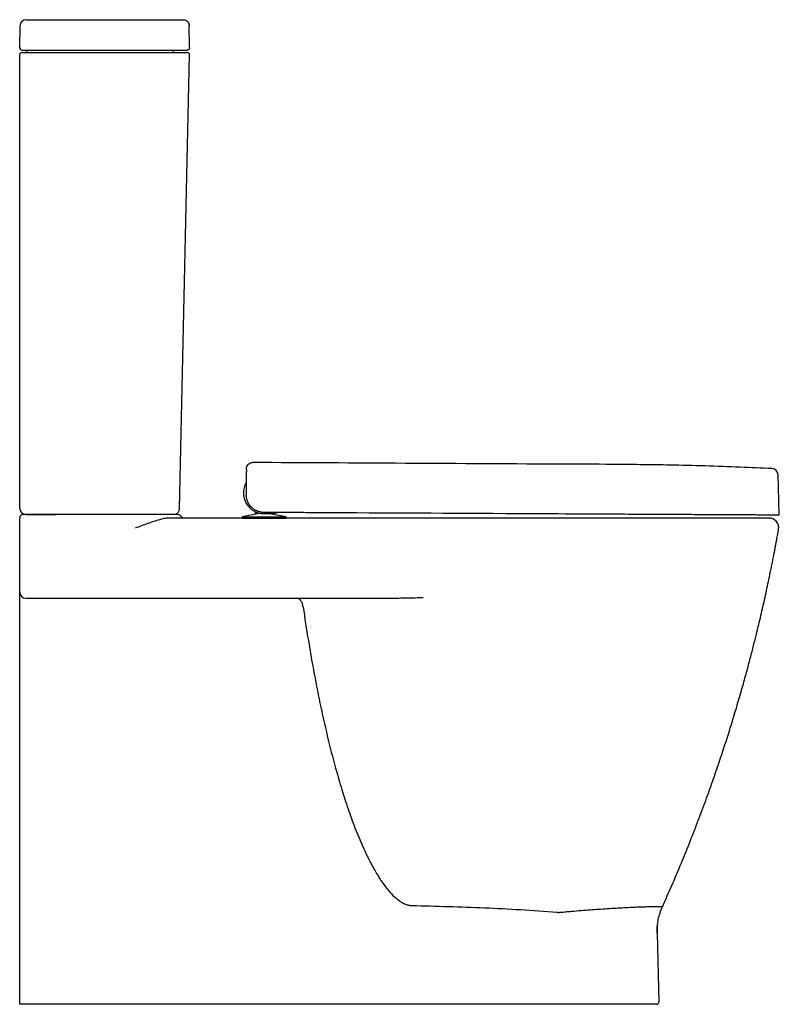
# Model space of a CAD drawing. Header units: millimetres. Extents: x 4444.307 to 4444.932, y 3044.128 to 3044.938.
import ezdxf

# ---------------------------------------------------------------- set-up
doc = ezdxf.new("R2010")
doc.units = ezdxf.units.MM
doc.layers.add('SANINDUSA', color=3, linetype='Continuous')

msp = doc.modelspace()

# ---------------------------------------------------------------- linework, layer by layer
at = {"layer": 'SANINDUSA'}
for p, q in [((4444.33687, 3044.9385), (4444.4095, 3044.9385)), ((4444.30691, 3044.91553), (4444.30722, 3044.93358)), ((4444.44668, 3044.91553), (4444.44637, 3044.93358)), ((4444.33687, 3044.9135), (4444.4095, 3044.9135)), ((4444.43734, 3044.9135), (4444.44468, 3044.9135)), ((4444.30687, 3044.5365), (4444.30687, 3044.9095)), ((4444.33687, 3044.9115), (4444.40929, 3044.9115)), ((4444.43848, 3044.53639), (4444.44667, 3044.90945)), ((4444.49334, 3044.56624), (4444.49334, 3044.56619)), ((4444.49341, 3044.56814), (4444.49342, 3044.56833)), ((4444.49341, 3044.56813), (4444.49341, 3044.56814)), ((4444.93186, 3044.53197), (4444.93079, 3044.56427)), ((4444.40186, 3044.5315), (4444.34706, 3044.5315)), ((4444.41859, 3044.5315), (4444.4126, 3044.5315)), ((4444.43671, 3044.5315), (4444.42994, 3044.5315)), ((4444.50398, 3044.53213), (4444.48986, 3044.5295)), ((4444.50048, 3044.53386), (4444.50048, 3044.53213)), ((4444.5074, 3044.53213), (4444.50048, 3044.53213)), ((4444.51291, 3044.53209), (4444.50789, 3044.53212)), ((4444.5261, 3044.5295), (4444.51215, 3044.53209)), ((4444.48986, 3044.5295), (4444.48986, 3044.5285)), ((4444.48986, 3044.5295), (4444.5261, 3044.5295)), ((4444.48986, 3044.5285), (4444.5261, 3044.5285)), ((4444.5261, 3044.5285), (4444.5261, 3044.5295)), ((4444.30687, 3044.1285), (4444.30687, 3044.45483)), ((4444.83133, 3044.18696), (4444.83281, 3044.13055)), ((4444.30687, 3044.1285), (4444.30687, 3044.1285)), ((4444.74836, 3044.1285), (4444.30687, 3044.1285))]:
    msp.add_line(p, q, dxfattribs=at)
at = {"layer": 'SANINDUSA', "flags": 128}
msp.add_lwpolyline([(4444.93124, 3044.5191), (4444.93135, 3044.52084), (4444.93118, 3044.52219)], dxfattribs=at)
at = {"layer": 'SANINDUSA'}
for centre, radius, start, end in [((4444.31222, 3044.9335), 0.005, 90, 179), ((4444.30891, 3044.9155), 0.002, 179, 270), ((4444.31187, 3044.9125), 0.001, 270, 360), ((4444.31387, 3044.9125), 0.001, 90, 180), ((4444.43222, 3044.9125), 0.000998, 359.86386, 89.86142), ((4444.43421, 3044.91249), 0.000998, 179.86337, 269.86191), ((4444.30887, 3044.9095), 0.002, 90, 180), ((4444.30887, 3044.9095), 0.002, 90, 112.95668), ((4444.92571, 3044.56409), 0.00508, 2.01166, 86.31402), ((4444.50798, 3044.54912), 0.017, 150.52343, 269.70474), ((4444.49409, 3044.54763), 0.000857, 179.47271, 180.92148), ((4444.49423, 3044.54764), 0.001, 179.68383, 180.91607), ((4444.31187, 3044.5365), 0.005, 180, 270), ((4444.30987, 3044.5285), 0.003, 90, 180), ((4444.43671, 3044.5285), 0.003, 38.68219, 90), ((4444.93086, 3044.53194), 0.001, 269.70344, 1.90741), ((4444.44295, 3044.5335), 0.005, 218.68219, 270), ((4444.92336, 3044.5205), 0.008, 349.91123, 89.99932), ((4444.31187, 3044.4675), 0.005, 180, 270), ((4444.88132, 3044.18827), 0.05, 173.15825, 181.49992), ((4444.83081, 3044.1305), 0.002, 270, 1.5)]:
    msp.add_arc(centre, radius, start, end, dxfattribs=at)
for points, knots in [([(4444.31222, 3044.9385), (4444.3123, 3044.9385), (4444.31247, 3044.9385), (4444.31384, 3044.9385), (4444.31611, 3044.9385), (4444.31932, 3044.9385), (4444.32326, 3044.9385), (4444.32768, 3044.9385), (4444.33227, 3044.9385), (4444.33537, 3044.9385), (4444.33687, 3044.9385)], [0, 0, 0, 0, 0.116516, 0.240012, 0.368641, 0.5, 0.63136, 0.759989, 0.883484, 1, 1, 1, 1]), ([(4444.4095, 3044.9385), (4444.41092, 3044.9385), (4444.41385, 3044.9385), (4444.41819, 3044.9385), (4444.42238, 3044.9385), (4444.42618, 3044.9385), (4444.42937, 3044.9385), (4444.43178, 3044.9385), (4444.4334, 3044.9385), (4444.43383, 3044.9385), (4444.43404, 3044.9385)], [0, 0, 0, 0, 0.117522, 0.241227, 0.369427, 0.5, 0.630573, 0.758773, 0.882479, 1, 1, 1, 1]), ([(4444.43404, 3044.9385), (4444.43517, 3044.9385), (4444.43744, 3044.9385), (4444.43967, 3044.9385), (4444.44111, 3044.9385), (4444.44128, 3044.9385), (4444.44137, 3044.9385)], [0, 0, 0, 0, 0.250001, 0.5, 0.749998, 1, 1, 1, 1]), ([(4444.44137, 3044.9385), (4444.44207, 3044.93841), (4444.44353, 3044.93823), (4444.44519, 3044.93691), (4444.44618, 3044.93526), (4444.44631, 3044.93413), (4444.44637, 3044.93358)], [0, 0, 0, 0, 0.270483, 0.562377, 0.789522, 1, 1, 1, 1]), ([(4444.30891, 3044.9135), (4444.309, 3044.9135), (4444.30919, 3044.9135), (4444.31074, 3044.9135), (4444.31332, 3044.9135), (4444.31696, 3044.9135), (4444.32143, 3044.9135), (4444.32644, 3044.9135), (4444.33165, 3044.9135), (4444.33517, 3044.9135), (4444.33687, 3044.9135)], [0, 0, 0, 0, 0.116516, 0.240012, 0.368641, 0.5, 0.631359, 0.759989, 0.883484, 1, 1, 1, 1]), ([(4444.4095, 3044.9135), (4444.41112, 3044.9135), (4444.41443, 3044.9135), (4444.41936, 3044.9135), (4444.42411, 3044.9135), (4444.42842, 3044.9135), (4444.43204, 3044.9135), (4444.43477, 3044.9135), (4444.43662, 3044.9135), (4444.4371, 3044.9135), (4444.43734, 3044.9135)], [0, 0, 0, 0, 0.117522, 0.241227, 0.369428, 0.5, 0.630572, 0.758773, 0.882478, 1, 1, 1, 1]), ([(4444.44668, 3044.91553), (4444.44667, 3044.91534), (4444.44665, 3044.91495), (4444.44639, 3044.9144), (4444.44596, 3044.91391), (4444.44537, 3044.91356), (4444.44491, 3044.91352), (4444.44468, 3044.9135)], [0, 0, 0, 0, 0.176587, 0.367, 0.563635, 0.790504, 1, 1, 1, 1]), ([(4444.30887, 3044.9115), (4444.30898, 3044.9115), (4444.30918, 3044.9115), (4444.31085, 3044.9115), (4444.31344, 3044.9115), (4444.31695, 3044.9115), (4444.32122, 3044.9115), (4444.32609, 3044.9115), (4444.33137, 3044.9115), (4444.33504, 3044.9115), (4444.33687, 3044.9115)], [0, 0, 0, 0, 0.125014, 0.250027, 0.375035, 0.500038, 0.625035, 0.750027, 0.875014, 1, 1, 1, 1]), ([(4444.40929, 3044.9115), (4444.41101, 3044.9115), (4444.41444, 3044.9115), (4444.41942, 3044.9115), (4444.42405, 3044.9115), (4444.42819, 3044.9115), (4444.43169, 3044.9115), (4444.43442, 3044.9115), (4444.43637, 3044.9115), (4444.43689, 3044.9115), (4444.43715, 3044.9115)], [0, 0, 0, 0, 0.124865, 0.249975, 0.374605, 0.49986, 0.624373, 0.749678, 0.874191, 1, 1, 1, 1]), ([(4444.43715, 3044.9115), (4444.43847, 3044.9115), (4444.44111, 3044.9115), (4444.44344, 3044.9115), (4444.44464, 3044.9115), (4444.44455, 3044.9115), (4444.44452, 3044.9115)], [0, 0, 0, 0, 0.286054, 0.571949, 0.857304, 1, 1, 1, 1]), ([(4444.44667, 3044.90945), (4444.44665, 3044.90971), (4444.44662, 3044.9101), (4444.44637, 3044.91058), (4444.44611, 3044.9109), (4444.44579, 3044.91117), (4444.44532, 3044.91143), (4444.44493, 3044.91147), (4444.44467, 3044.9115)], [0, 0, 0, 0, 0.239154, 0.368162, 0.499997, 0.631828, 0.760844, 1, 1, 1, 1]), ([(4444.49347, 3044.56938), (4444.49355, 3044.56994), (4444.4937, 3044.57106), (4444.49463, 3044.57252), (4444.49595, 3044.57359), (4444.49732, 3044.57411), (4444.49818, 3044.57415), (4444.49849, 3044.57416)], [0, 0, 0, 0, 0.22007, 0.440139, 0.660207, 0.880277, 1, 1, 1, 1]), ([(4444.81915, 3044.57237), (4444.81262, 3044.57246), (4444.79203, 3044.57273), (4444.72699, 3044.5729), (4444.62663, 3044.57353), (4444.54033, 3044.57396), (4444.49849, 3044.57416)], [0, 0, 0, 0, 0.061062, 0.1926471, 0.6085031, 1, 1, 1, 1]), ([(4444.92603, 3044.56917), (4444.91725, 3044.56955), (4444.89887, 3044.5704), (4444.87084, 3044.57145), (4444.84397, 3044.57212), (4444.82674, 3044.57232), (4444.81915, 3044.57241)], [0, 0, 0, 0, 0.2459418, 0.5164642, 0.7869158, 1, 1, 1, 1]), ([(4444.49334, 3044.56619), (4444.49333, 3044.56486), (4444.4933, 3044.55867), (4444.49326, 3044.55249), (4444.49323, 3044.54764)], [0, 0, 0, 0, 0.215619, 1, 1, 1, 1]), ([(4444.49341, 3044.56813), (4444.4934, 3044.56784), (4444.49338, 3044.56735), (4444.49336, 3044.56675), (4444.49335, 3044.56646), (4444.49334, 3044.56636), (4444.49334, 3044.5663), (4444.49334, 3044.56626), (4444.49334, 3044.56624), (4444.49334, 3044.56624), (4444.49334, 3044.56624)], [0, 0, 0, 0, 0.493035, 0.802497, 0.868651, 0.912739, 0.956553, 0.974641, 0.989873, 1, 1, 1, 1]), ([(4444.49342, 3044.56833), (4444.49343, 3044.56859), (4444.49345, 3044.56912), (4444.49346, 3044.56936), (4444.49347, 3044.56938), (4444.49347, 3044.56938)], [0, 0, 0, 0, 0.432708, 0.865451, 1, 1, 1, 1]), ([(4444.49323, 3044.54764), (4444.49323, 3044.54764), (4444.49323, 3044.54764), (4444.49323, 3044.54764), (4444.49323, 3044.54764)], [0, 0, 0, 0, 0.821989, 1, 1, 1, 1]), ([(4444.49353, 3044.54516), (4444.49348, 3044.54532), (4444.49325, 3044.54612), (4444.49324, 3044.54695), (4444.49323, 3044.54762)], [0, 0, 0, 0, 0.198635, 1, 1, 1, 1]), ([(4444.49323, 3044.54762), (4444.49323, 3044.54762), (4444.49323, 3044.54762), (4444.49323, 3044.54762), (4444.49323, 3044.54762)], [0, 0, 0, 0, 0.185613, 1, 1, 1, 1]), ([(4444.5079, 3044.53312), (4444.50714, 3044.53315), (4444.50562, 3044.53323), (4444.50321, 3044.53383), (4444.50075, 3044.53489), (4444.49812, 3044.53673), (4444.49588, 3044.53921), (4444.49434, 3044.54186), (4444.49393, 3044.54361), (4444.49353, 3044.54516)], [0, 0, 0, 0, 0.094632, 0.189308, 0.334372, 0.479528, 0.681141, 0.883516, 1, 1, 1, 1]), ([(4444.34706, 3044.5315), (4444.34544, 3044.5315), (4444.34221, 3044.5315), (4444.33742, 3044.5315), (4444.33281, 3044.5315), (4444.32843, 3044.5315), (4444.32438, 3044.5315), (4444.32071, 3044.5315), (4444.31749, 3044.5315), (4444.31478, 3044.5315), (4444.31262, 3044.5315), (4444.31105, 3044.5315), (4444.31006, 3044.5315), (4444.30993, 3044.5315), (4444.30987, 3044.5315)], [0, 0, 0, 0, 0.083367, 0.166403, 0.25, 0.333053, 0.416343, 0.499773, 0.582781, 0.666255, 0.749434, 0.832636, 0.916299, 1, 1, 1, 1]), ([(4444.31187, 3044.5315), (4444.31197, 3044.5315), (4444.31215, 3044.5315), (4444.31364, 3044.5315), (4444.31595, 3044.5315), (4444.31908, 3044.5315), (4444.32289, 3044.5315), (4444.32724, 3044.5315), (4444.33196, 3044.5315), (4444.33524, 3044.5315), (4444.33687, 3044.5315)], [0, 0, 0, 0, 0.1250147, 0.2500268, 0.3750349, 0.5000377, 0.6250348, 0.7500269, 0.8750149, 1, 1, 1, 1]), ([(4444.4126, 3044.5315), (4444.41087, 3044.5315), (4444.40741, 3044.5315), (4444.40372, 3044.5315), (4444.40186, 3044.5315)], [0, 0, 0, 0, 0.49881, 1, 1, 1, 1]), ([(4444.424, 3044.5315), (4444.42322, 3044.5315), (4444.42166, 3044.5315), (4444.41961, 3044.5315), (4444.41859, 3044.5315)], [0, 0, 0, 0, 0.501543, 1, 1, 1, 1]), ([(4444.42994, 3044.5315), (4444.42976, 3044.5315), (4444.4294, 3044.5315), (4444.42812, 3044.5315), (4444.42638, 3044.5315), (4444.42479, 3044.5315), (4444.424, 3044.5315)], [0, 0, 0, 0, 0.249991, 0.499961, 0.74999, 1, 1, 1, 1]), ([(4444.43348, 3044.5315), (4444.4341, 3044.53156), (4444.43506, 3044.53166), (4444.43621, 3044.53227), (4444.437, 3044.5329), (4444.43765, 3044.53368), (4444.43828, 3044.53481), (4444.4384, 3044.53577), (4444.43848, 3044.53639)], [0, 0, 0, 0, 0.239758, 0.368555, 0.5, 0.631446, 0.760242, 1, 1, 1, 1]), ([(4444.56359, 3044.53283), (4444.56168, 3044.53284), (4444.55786, 3044.53286), (4444.55211, 3044.53289), (4444.54638, 3044.53292), (4444.54077, 3044.53295), (4444.53537, 3044.53297), (4444.53017, 3044.533), (4444.52515, 3044.53303), (4444.51956, 3044.53306), (4444.51357, 3044.53309), (4444.5098, 3044.53311), (4444.5079, 3044.53312)], [0, 0, 0, 0, 0.088856, 0.177712, 0.269149, 0.360587, 0.449443, 0.538298, 0.629734, 0.721169, 0.859396, 1, 1, 1, 1]), ([(4444.51963, 3044.53306), (4444.51868, 3044.53279), (4444.51662, 3044.53224), (4444.51434, 3044.53209), (4444.51306, 3044.53209), (4444.51291, 3044.53209)], [0, 0, 0, 0, 0.435412, 0.93548, 1, 1, 1, 1]), ([(4444.51299, 3044.53209), (4444.51298, 3044.53209), (4444.51295, 3044.53209), (4444.51292, 3044.53209), (4444.51291, 3044.53209)], [0, 0, 0, 0, 0.3384519, 1, 1, 1, 1]), ([(4444.8189, 3044.53151), (4444.81126, 3044.53155), (4444.79599, 3044.53163), (4444.76543, 3044.53179), (4444.68797, 3044.53219), (4444.61814, 3044.53255), (4444.56359, 3044.53283)], [0, 0, 0, 0, 0.089745, 0.179491, 0.358981, 1, 1, 1, 1]), ([(4444.93086, 3044.53094), (4444.93076, 3044.53094), (4444.93056, 3044.53094), (4444.92923, 3044.53094), (4444.92718, 3044.53095), (4444.92434, 3044.53097), (4444.92072, 3044.53099), (4444.91637, 3044.53101), (4444.91132, 3044.53104), (4444.9056, 3044.53107), (4444.89924, 3044.5311), (4444.89229, 3044.53113), (4444.88481, 3044.53117), (4444.87685, 3044.53121), (4444.86846, 3044.53126), (4444.85969, 3044.5313), (4444.85062, 3044.53135), (4444.84078, 3044.5314), (4444.83018, 3044.53145), (4444.82266, 3044.53149), (4444.8189, 3044.53151)], [0, 0, 0, 0, 0.05432, 0.108834, 0.163348, 0.217668, 0.272033, 0.326591, 0.38115, 0.435514, 0.48995, 0.54458, 0.599211, 0.653647, 0.7081, 0.762748, 0.817397, 0.871849, 0.935925, 1, 1, 1, 1]), ([(4444.30687, 3044.4675), (4444.30687, 3044.4775), (4444.30687, 3044.49782), (4444.30687, 3044.51817), (4444.30687, 3044.5285)], [0, 0, 0, 0, 0.4926779, 1, 1, 1, 1]), ([(4444.4219, 3044.52717), (4444.42031, 3044.52669), (4444.4171, 3044.52573), (4444.41213, 3044.52395), (4444.40706, 3044.52206), (4444.40365, 3044.52077), (4444.40193, 3044.52012)], [0, 0, 0, 0, 0.244943, 0.493902, 0.745289, 1, 1, 1, 1]), ([(4444.42891, 3044.5285), (4444.42782, 3044.52841), (4444.4256, 3044.52825), (4444.42316, 3044.52753), (4444.4219, 3044.52717)], [0, 0, 0, 0, 0.4885752, 1, 1, 1, 1]), ([(4444.81842, 3044.5285), (4444.81841, 3044.5285), (4444.81838, 3044.5285), (4444.81828, 3044.5285), (4444.81799, 3044.5285), (4444.81692, 3044.5285), (4444.81283, 3044.5285), (4444.79691, 3044.5285), (4444.76555, 3044.5285), (4444.70481, 3044.5285), (4444.59121, 3044.5285), (4444.49383, 3044.5285), (4444.42891, 3044.5285)], [0, 0, 0, 0, 0.000087, 0.000233, 0.000704, 0.002356, 0.008503, 0.03217, 0.125, 0.25, 0.5, 1, 1, 1, 1]), ([(4444.92336, 3044.5285), (4444.92324, 3044.5285), (4444.92299, 3044.5285), (4444.92135, 3044.5285), (4444.9188, 3044.5285), (4444.91528, 3044.5285), (4444.91085, 3044.5285), (4444.90554, 3044.5285), (4444.8994, 3044.5285), (4444.89251, 3044.5285), (4444.88489, 3044.5285), (4444.87664, 3044.5285), (4444.86783, 3044.5285), (4444.85855, 3044.5285), (4444.84887, 3044.5285), (4444.83889, 3044.5285), (4444.82872, 3044.5285), (4444.82186, 3044.5285), (4444.81842, 3044.5285)], [0, 0, 0, 0, 0.0628457, 0.125682, 0.1883349, 0.2505349, 0.3128631, 0.3756759, 0.4380256, 0.5002178, 0.5628329, 0.6254781, 0.6876783, 0.7500142, 0.812828, 0.8751723, 0.9373686, 1, 1, 1, 1]), ([(4444.93124, 3044.5191), (4444.9313, 3044.51963), (4444.93143, 3044.52073), (4444.93119, 3044.52244), (4444.93057, 3044.52413), (4444.92955, 3044.52568), (4444.9282, 3044.52696), (4444.92664, 3044.52786), (4444.925, 3044.5284), (4444.9239, 3044.52846), (4444.92336, 3044.5285)], [0, 0, 0, 0, 0.114501, 0.237549, 0.367036, 0.5, 0.632966, 0.762453, 0.8855, 1, 1, 1, 1]), ([(4444.83569, 3044.20881), (4444.83785, 3044.21361), (4444.84288, 3044.2248), (4444.85028, 3044.24226), (4444.85788, 3044.26088), (4444.86486, 3044.27877), (4444.87123, 3044.29582), (4444.87703, 3044.31201), (4444.8823, 3044.32734), (4444.88711, 3044.3419), (4444.89175, 3044.35647), (4444.89616, 3044.37094), (4444.90032, 3044.38517), (4444.90399, 3044.39825), (4444.90721, 3044.41016), (4444.91, 3044.42089), (4444.91239, 3044.43036), (4444.91444, 3044.43874), (4444.91628, 3044.44644), (4444.91801, 3044.45391), (4444.9197, 3044.46137), (4444.92133, 3044.4688), (4444.92292, 3044.47622), (4444.92425, 3044.4826), (4444.92534, 3044.48795), (4444.9262, 3044.49222), (4444.92696, 3044.49613), (4444.92764, 3044.49961), (4444.92821, 3044.50261), (4444.92875, 3044.50547), (4444.92926, 3044.5082), (4444.92974, 3044.51079), (4444.93019, 3044.51324), (4444.93061, 3044.51555), (4444.93096, 3044.51754), (4444.93115, 3044.51862), (4444.93124, 3044.5191)], [0, 0, 0, 0, 0.046326, 0.108013, 0.167035, 0.223394, 0.277093, 0.327244, 0.374828, 0.419845, 0.462291, 0.509468, 0.552992, 0.592858, 0.629059, 0.661588, 0.690438, 0.714996, 0.737573, 0.760067, 0.782482, 0.80482, 0.82708, 0.849262, 0.862166, 0.875044, 0.887715, 0.896983, 0.906399, 0.916327, 0.927135, 0.93918, 0.952792, 0.968254, 0.985779, 1, 1, 1, 1]), ([(4444.93124, 3044.5191), (4444.93124, 3044.5191), (4444.93124, 3044.5191), (4444.93124, 3044.5191), (4444.93124, 3044.5191)], [0, 0, 0, 0, 0.191278, 1, 1, 1, 1]), ([(4444.30687, 3044.45483), (4444.30687, 3044.45554), (4444.30687, 3044.45697), (4444.30687, 3044.45902), (4444.30687, 3044.46092), (4444.30687, 3044.4625), (4444.30687, 3044.46379), (4444.30687, 3044.46485), (4444.30687, 3044.4658), (4444.30687, 3044.46667), (4444.30687, 3044.46722), (4444.30687, 3044.4675)], [0, 0, 0, 0, 0.1248, 0.249959, 0.374681, 0.499969, 0.598719, 0.697532, 0.798922, 0.897845, 1, 1, 1, 1]), ([(4444.31187, 3044.4625), (4444.312, 3044.4625), (4444.31226, 3044.4625), (4444.31435, 3044.4625), (4444.3176, 3044.4625), (4444.322, 3044.4625), (4444.32737, 3044.4625), (4444.33349, 3044.4625), (4444.34015, 3044.4625), (4444.34477, 3044.4625), (4444.34708, 3044.4625)], [0, 0, 0, 0, 0.124827, 0.250002, 0.374528, 0.499778, 0.624383, 0.749437, 0.874468, 1, 1, 1, 1]), ([(4444.34708, 3044.4625), (4444.35347, 3044.4625), (4444.36632, 3044.4625), (4444.38573, 3044.4625), (4444.40522, 3044.4625), (4444.42469, 3044.4625), (4444.44408, 3044.4625), (4444.46351, 3044.4625), (4444.478, 3044.4625), (4444.48759, 3044.4625), (4444.49235, 3044.4625), (4444.497, 3044.4625), (4444.50158, 3044.4625), (4444.50624, 3044.4625), (4444.51158, 3044.4625), (4444.51674, 3044.4625), (4444.52124, 3044.4625), (4444.52455, 3044.4625), (4444.52733, 3044.4625), (4444.5302, 3044.4625), (4444.53331, 3044.4625), (4444.53671, 3044.4625), (4444.53994, 3044.4625), (4444.54468, 3044.4625), (4444.55089, 3044.4625), (4444.55874, 3044.4625), (4444.56649, 3044.4625), (4444.57435, 3044.4625), (4444.58213, 3044.4625), (4444.58735, 3044.4625), (4444.58991, 3044.4625)], [0, 0, 0, 0, 0.078873, 0.158789, 0.239749, 0.319716, 0.399373, 0.479281, 0.559758, 0.578329, 0.59777, 0.618502, 0.635879, 0.654318, 0.676092, 0.701811, 0.718074, 0.731714, 0.742731, 0.752395, 0.767123, 0.781139, 0.79444, 0.807028, 0.839703, 0.871175, 0.903948, 0.935553, 0.968282, 1, 1, 1, 1]), ([(4444.54001, 3044.45542), (4444.53987, 3044.45634), (4444.53958, 3044.45825), (4444.53827, 3044.4606), (4444.5365, 3044.4622), (4444.53516, 3044.4624), (4444.53451, 3044.4625)], [0, 0, 0, 0, 0.241548, 0.5, 0.758451, 1, 1, 1, 1]), ([(4444.58991, 3044.4625), (4444.59348, 3044.46251), (4444.60063, 3044.46255), (4444.6088, 3044.46263), (4444.61439, 3044.46269), (4444.61739, 3044.46271), (4444.62038, 3044.46275), (4444.62366, 3044.46278), (4444.62764, 3044.46284), (4444.63269, 3044.46299), (4444.63644, 3044.46313), (4444.6385, 3044.4632)], [0, 0, 0, 0, 0.220518, 0.441714, 0.504063, 0.565796, 0.626808, 0.688408, 0.768598, 0.872699, 1, 1, 1, 1]), ([(4444.63866, 3044.4625), (4444.63866, 3044.46264), (4444.63866, 3044.46294), (4444.63867, 3044.46323), (4444.63867, 3044.46337)], [0, 0, 0, 0, 0.499983, 1, 1, 1, 1]), ([(4444.54001, 3044.45542), (4444.54143, 3044.44618), (4444.54426, 3044.42772), (4444.54913, 3044.4002), (4444.55454, 3044.37292), (4444.56061, 3044.346), (4444.56664, 3044.32281), (4444.57239, 3044.30331), (4444.57762, 3044.28735), (4444.58338, 3044.27169), (4444.58908, 3044.2581), (4444.59463, 3044.24662), (4444.59977, 3044.23718), (4444.60494, 3044.22899), (4444.61009, 3044.22217), (4444.61432, 3044.21762), (4444.61797, 3044.21456), (4444.62088, 3044.21255), (4444.62344, 3044.21121), (4444.62528, 3044.21052), (4444.62609, 3044.21027), (4444.62644, 3044.21018), (4444.62661, 3044.21013), (4444.62669, 3044.21011), (4444.62672, 3044.2101)], [0, 0, 0, 0, 0.105202, 0.210031, 0.314449, 0.418184, 0.520647, 0.584125, 0.6472, 0.709884, 0.772162, 0.813187, 0.853624, 0.893288, 0.922295, 0.949865, 0.963054, 0.975932, 0.989671, 0.995497, 0.998026, 0.999133, 0.999619, 1, 1, 1, 1]), ([(4444.62672, 3044.2101), (4444.6272, 3044.21002), (4444.62816, 3044.20984), (4444.62913, 3044.2098), (4444.62962, 3044.20978)], [0, 0, 0, 0, 0.499352, 1, 1, 1, 1]), ([(4444.62969, 3044.20978), (4444.63963, 3044.20953), (4444.65951, 3044.20902), (4444.68933, 3044.20794), (4444.71915, 3044.20656), (4444.73899, 3044.20497), (4444.74892, 3044.20418)], [0, 0, 0, 0, 0.24987, 0.499752, 0.749723, 1, 1, 1, 1]), ([(4444.75051, 3044.2041), (4444.75055, 3044.20411), (4444.75061, 3044.20411), (4444.75071, 3044.20412), (4444.75087, 3044.20414), (4444.75115, 3044.20416), (4444.75165, 3044.20421), (4444.75254, 3044.2043), (4444.75414, 3044.20445), (4444.75698, 3044.20471), (4444.76206, 3044.20516), (4444.76864, 3044.20571), (4444.77598, 3044.20628), (4444.78316, 3044.20679), (4444.79042, 3044.20727), (4444.79764, 3044.2077), (4444.80442, 3044.20808), (4444.81069, 3044.20838), (4444.8164, 3044.20863), (4444.82147, 3044.20882), (4444.82584, 3044.20895), (4444.82961, 3044.20903), (4444.83263, 3044.20906), (4444.83465, 3044.20901), (4444.83549, 3044.20893), (4444.8357, 3044.20886), (4444.83573, 3044.20882), (4444.83573, 3044.2088), (4444.83572, 3044.2088), (4444.83572, 3044.20879), (4444.83572, 3044.20879), (4444.83572, 3044.20879), (4444.83572, 3044.20879)], [0, 0, 0, 0, 0.000757, 0.001351, 0.002413, 0.004309, 0.007696, 0.013746, 0.024547, 0.043814, 0.078189, 0.139667, 0.194343, 0.248784, 0.310813, 0.373475, 0.435773, 0.498015, 0.560702, 0.623606, 0.686065, 0.748704, 0.819401, 0.889559, 0.951227, 0.978493, 0.990527, 0.99583, 0.998164, 0.999192, 0.999644, 1, 1, 1, 1]), ([(4444.83174, 3044.19422), (4444.8319, 3044.19553), (4444.8323, 3044.19872), (4444.8336, 3044.20361), (4444.83502, 3044.20707), (4444.83573, 3044.20881)], [0, 0, 0, 0, 0.257876, 0.628723, 1, 1, 1, 1]), ([(4444.74892, 3044.20418), (4444.74919, 3044.20417), (4444.74972, 3044.20416), (4444.75025, 3044.20412), (4444.75051, 3044.2041)], [0, 0, 0, 0, 0.499233, 1, 1, 1, 1]), ([(4444.83133, 3044.18696), (4444.83131, 3044.18883), (4444.83128, 3044.19127), (4444.83165, 3044.19366), (4444.83174, 3044.19422)], [0, 0, 0, 0, 0.7684926, 1, 1, 1, 1]), ([(4444.83081, 3044.1285), (4444.83075, 3044.1285), (4444.83061, 3044.1285), (4444.82953, 3044.1285), (4444.82774, 3044.1285), (4444.82513, 3044.1285), (4444.82171, 3044.1285), (4444.81749, 3044.1285), (4444.8125, 3044.1285), (4444.8068, 3044.1285), (4444.80047, 3044.1285), (4444.79363, 3044.1285), (4444.78638, 3044.1285), (4444.77886, 3044.1285), (4444.77119, 3044.1285), (4444.7635, 3044.1285), (4444.75588, 3044.1285), (4444.75084, 3044.1285), (4444.74836, 3044.1285)], [0, 0, 0, 0, 0.057324, 0.116562, 0.177547, 0.240067, 0.303872, 0.368677, 0.434165, 0.5, 0.565835, 0.631323, 0.696128, 0.759933, 0.822453, 0.883438, 0.942676, 1, 1, 1, 1])]:
    msp.add_open_spline(points, degree=3, knots=knots, dxfattribs=at)

doc.saveas('drawing.dxf')
